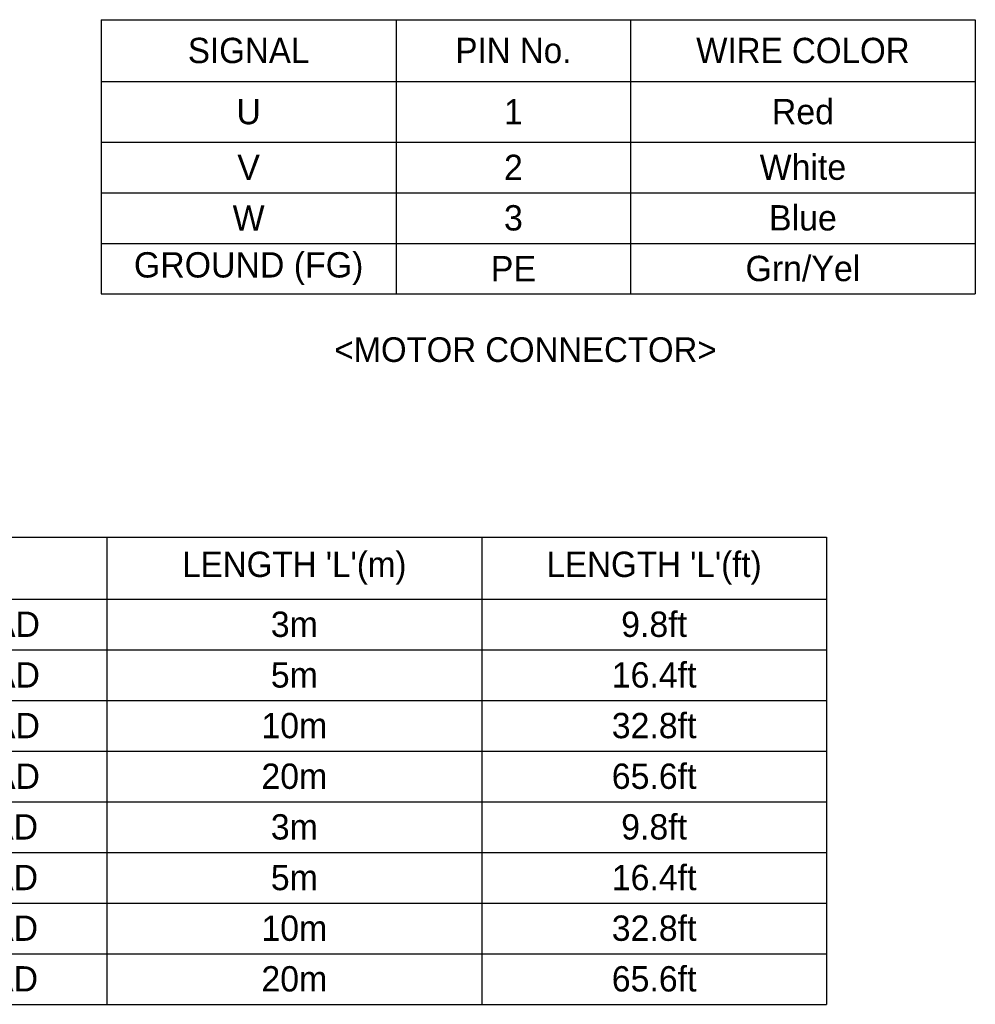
# Model space of a CAD drawing. Header units: inches. Extents: x 0 to 814, y 0 to 621.
# Tile 6 of 8: x 335 to 471, y 143 to 283. Entities that reach past the tile are written whole.
import ezdxf

# ---------------------------------------------------------------- set-up
doc = ezdxf.new("R2010")
doc.units = ezdxf.units.IN
doc.header["$LTSCALE"] = 10
doc.header["$MEASUREMENT"] = 0
doc.layers.add('TEXT', color=140, linetype='Continuous')

# ---------------------------------------------------------------- blocks, each defined once
blk = doc.blocks.new('*T61')
at = {"layer": 'TEXT', "color": 0, "linetype": 'ByBlock', "lineweight": -2}
for p, q in [((0, 0), (162.31, 0)), ((0, 0), (0, -66.4)), ((60, 0), (60, -66.4)), ((113.29, 0), (113.29, -66.4)), ((162.31, 0), (162.31, -66.4)), ((0, -8.8), (162.31, -8.8)), ((0, -16), (162.31, -16)), ((0, -23.2), (162.31, -23.2)), ((0, -30.4), (162.31, -30.4)), ((0, -37.6), (162.31, -37.6)), ((0, -44.8), (162.31, -44.8)), ((0, -52), (162.31, -52)), ((0, -59.2), (162.31, -59.2)), ((0, -66.4), (162.31, -66.4))]:
    blk.add_line(p, q, dxfattribs=at)
at = {"layer": 'TEXT', "color": 0, "lineweight": -3, "char_height": 3.6, "attachment_point": 5}
for s, insert, width in [('{\\fGulim|b0|i0|c0|p0;CABLE PART#}', (30, -4.4), 57.6), ("{\\fGulim|b0|i0|c0|p0;LENGTH 'L'(m)}", (86.64, -4.4), 50.8898), ("{\\fGulim|b0|i0|c0|p0;LENGTH 'L'(ft)}", (137.8, -4.4), 46.6242), ('9.8ft', (137.8, -12.4), 46.6242), ('APCV-PN03LS-AD', (30, -12.4), 57.6), ('3m', (86.64, -12.4), 50.8898), ('APCV-PN05LS-AD', (30, -19.6), 57.6), ('5m', (86.64, -19.6), 50.8898), ('16.4ft', (137.8, -19.6), 46.6242), ('APCV-PN10LS-AD', (30, -26.8), 57.6), ('10m', (86.64, -26.8), 50.8898), ('32.8ft', (137.8, -26.8), 46.6242), ('APCV-PN20LS-AD', (30, -34), 57.6), ('20m', (86.64, -34), 50.8898), ('65.6ft', (137.8, -34), 46.6242), ('APCV-PF03LS-AD', (30, -41.2), 57.6), ('3m', (86.64, -41.2), 50.8898), ('9.8ft', (137.8, -41.2), 46.6242), ('APCV-PF05LS-AD', (30, -48.4), 57.6), ('5m', (86.64, -48.4), 50.8898), ('16.4ft', (137.8, -48.4), 46.6242), ('32.8ft', (137.8, -55.6), 46.6242), ('APCV-PF10LS-AD', (30, -55.6), 57.6), ('10m', (86.64, -55.6), 50.8898), ('65.6ft', (137.8, -62.8), 46.6242), ('APCV-PF20LS-AD', (30, -62.8), 57.6), ('20m', (86.64, -62.8), 50.8898)]:
    blk.add_mtext(s, dxfattribs=dict(at, insert=insert, width=width))
blk = doc.blocks.new('*T62')
at = {"layer": 'TEXT', "color": 0, "linetype": 'ByBlock', "lineweight": -2}
for p, q in [((0, 0), (124.32, 0)), ((0, 0), (0, -38.99)), ((41.98, 0), (41.98, -38.99)), ((75.3, 0), (75.3, -38.99)), ((124.32, 0), (124.32, -38.99)), ((0, -8.8), (124.32, -8.8)), ((0, -17.39), (124.32, -17.39)), ((0, -24.59), (124.32, -24.59)), ((0, -31.79), (124.32, -31.79)), ((0, -38.99), (124.32, -38.99))]:
    blk.add_line(p, q, dxfattribs=at)
at = {"layer": 'TEXT', "color": 0, "lineweight": -3, "char_height": 3.6, "attachment_point": 5}
for s, insert, width in [('{\\fGulim|b0|i0|c0|p0;SIGNAL}', (20.99, -4.4), 39.5799), ('{\\fGulim|b0|i0|c0|p0;PIN No.}', (58.64, -4.4), 30.9175), ('{\\fGulim|b0|i0|c0|p0;WIRE COLOR}', (99.81, -4.4), 46.6242), ('U', (20.99, -13.09), 39.5799), ('1', (58.64, -13.09), 30.9175), ('Red', (99.81, -13.09), 46.6242), ('V', (20.99, -20.99), 39.5799), ('2', (58.64, -20.99), 30.9175), ('White', (99.81, -20.99), 46.6242), ('W', (20.99, -28.19), 39.5799), ('3', (58.64, -28.19), 30.9175), ('Blue', (99.81, -28.19), 46.6242), ('GROUND (FG)', (20.99, -35.39), 39.5799), ('PE', (58.64, -35.39), 30.9175), ('Grn/Yel', (99.81, -35.39), 46.6242)]:
    blk.add_mtext(s, dxfattribs=dict(at, insert=insert, width=width))

msp = doc.modelspace()

# ---------------------------------------------------------------- block references
for name, p in [('*T62', (346.36, 282.62)), ('*T61', (287.21, 209.06))]:
    msp.add_blockref(name, p)

# ---------------------------------------------------------------- texts
at = {"layer": 'TEXT', "insert": (379.54, 237.47), "char_height": 3.5, "attachment_point": 1}
msp.add_mtext_dynamic_manual_height_columns('<MOTOR CONNECTOR>', width=85.7629, gutter_width=42.33, heights=[0], dxfattribs=at)

doc.saveas('drawing.dxf')
